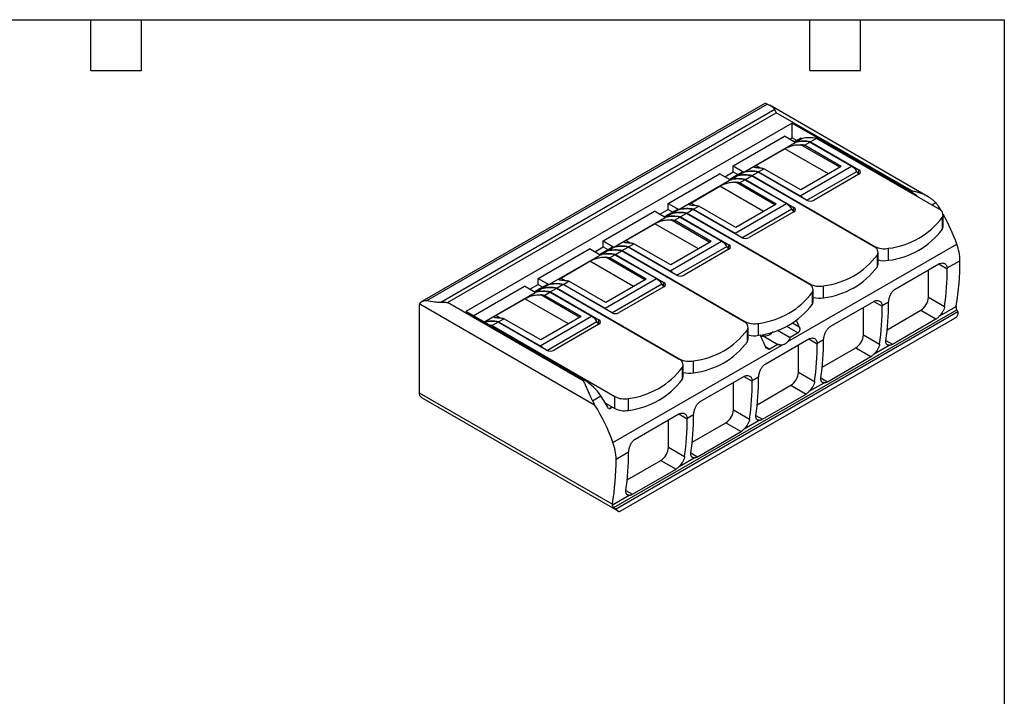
# Model space of a CAD drawing. Header units: millimetres. Extents: x 3 to 137, y 3 to 105.
# Tile 3 of 3: x 63 to 137, y 54 to 105. Entities that reach past the tile are written whole.
import ezdxf

# ---------------------------------------------------------------- set-up
doc = ezdxf.new("R2010")
doc.units = ezdxf.units.MM
doc.header["$LTSCALE"] = 0.5
doc.linetypes.add('SLD-Solid', pattern=[0])
doc.layers.add('TEXT', color=140, linetype='SLD-Solid', lineweight=25)

msp = doc.modelspace()

# ---------------------------------------------------------------- linework, layer by layer
for p, q in [((118.543, 98.476), (92.807, 83.619)), ((93.166, 83.684), (118.734, 98.444)), ((130.804, 91.483), (118.913, 98.347)), ((94.218, 83.574), (119.288, 98.046)), ((94.726, 83.547), (119.404, 97.793)), ((129.587, 91.915), (119.404, 97.793)), ((120.596, 97.003), (96.094, 82.859)), ((120.596, 97.003), (129.498, 91.864)), ((120.596, 95.901), (120.596, 97.003)), ((116.176, 93.799), (120.03, 96.024)), ((116.982, 93.333), (120.836, 95.558)), ((120.836, 95.558), (120.03, 96.024)), ((120.419, 95.799), (120.596, 95.901)), ((120.596, 95.901), (120.942, 95.701)), ((121.257, 95.883), (120.804, 95.621)), ((120.804, 95.577), (120.804, 95.621)), ((120.804, 95.621), (120.875, 95.581)), ((121.328, 95.842), (120.875, 95.581)), ((124.177, 93.691), (121.242, 95.385)), ((121.328, 95.842), (121.257, 95.883)), ((121.525, 95.344), (121.932, 95.579)), ((121.932, 95.579), (125.043, 93.783)), ((122.424, 95.862), (121.971, 95.601)), ((121.971, 95.601), (125.613, 93.499)), ((131.643, 90.54), (122.424, 95.862)), ((117.862, 93.826), (120.054, 95.091)), ((123.329, 93.201), (120.054, 95.091)), ((124.283, 93.752), (121.525, 95.344)), ((111.297, 90.982), (115.151, 93.207)), ((115.957, 92.742), (115.151, 93.207)), ((115.54, 92.982), (116.176, 93.35)), ((116.176, 93.35), (116.176, 93.799)), ((116.176, 93.799), (116.982, 93.333)), ((116.176, 93.35), (116.523, 93.15)), ((116.42, 93.091), (116.873, 93.352)), ((116.491, 93.05), (116.943, 93.311)), ((116.873, 93.352), (116.943, 93.311)), ((117.587, 93.07), (118.039, 93.332)), ((118.201, 93.63), (117.862, 93.826)), ((121.681, 91.229), (118.039, 93.332)), ((118.078, 93.354), (118.485, 93.589)), ((118.078, 93.354), (121.19, 91.558)), ((121.243, 91.997), (118.485, 93.589)), ((121.19, 91.558), (125.043, 93.783)), ((124.283, 93.752), (121.243, 91.997)), ((121.707, 91.216), (125.462, 93.383)), ((125.613, 93.172), (122.247, 91.229)), ((125.61, 93.171), (125.462, 93.383)), ((125.613, 93.172), (125.613, 93.499)), ((112.103, 90.517), (115.957, 92.742)), ((115.925, 92.805), (116.378, 93.066)), ((115.925, 92.76), (115.925, 92.805)), ((115.996, 92.764), (115.925, 92.805)), ((115.996, 92.764), (116.448, 93.025)), ((119.298, 90.874), (116.363, 92.569)), ((116.378, 93.066), (116.448, 93.025)), ((116.42, 93.042), (116.42, 93.091)), ((116.491, 93.05), (116.42, 93.091)), ((116.646, 92.527), (117.053, 92.762)), ((119.404, 90.935), (116.646, 92.527)), ((117.053, 92.762), (120.164, 90.966)), ((117.092, 92.785), (117.544, 93.046)), ((117.092, 92.785), (120.734, 90.682)), ((126.764, 87.723), (117.544, 93.046)), ((117.587, 93.07), (126.807, 87.748)), ((112.983, 91.009), (115.175, 92.275)), ((118.449, 90.384), (115.175, 92.275)), ((129.498, 91.864), (129.587, 91.915)), ((111.297, 90.533), (111.297, 90.982)), ((111.297, 90.982), (112.103, 90.517)), ((113.322, 90.813), (112.983, 91.009)), ((116.311, 88.741), (120.164, 90.966)), ((119.404, 90.935), (116.364, 89.18)), ((131.079, 90.866), (131.378, 91.038)), ((106.418, 88.166), (110.272, 90.39)), ((111.078, 89.925), (110.272, 90.39)), ((110.661, 90.166), (111.297, 90.533)), ((111.499, 90.249), (111.046, 89.988)), ((111.569, 90.209), (111.117, 89.947)), ((111.297, 90.533), (111.644, 90.333)), ((111.569, 90.209), (111.499, 90.249)), ((111.994, 90.535), (111.541, 90.274)), ((111.541, 90.225), (111.541, 90.274)), ((111.541, 90.274), (111.612, 90.233)), ((112.064, 90.494), (111.612, 90.233)), ((112.064, 90.494), (111.994, 90.535)), ((112.665, 90.229), (112.213, 89.968)), ((121.885, 84.907), (112.665, 90.229)), ((113.16, 90.515), (112.708, 90.254)), ((112.708, 90.254), (121.928, 84.931)), ((116.802, 88.413), (113.16, 90.515)), ((113.199, 90.537), (113.606, 90.772)), ((113.199, 90.537), (116.311, 88.741)), ((116.364, 89.18), (113.606, 90.772)), ((116.828, 88.399), (120.583, 90.566)), ((120.734, 90.356), (117.368, 88.413)), ((120.731, 90.354), (120.583, 90.566)), ((120.734, 90.356), (120.734, 90.682)), ((131.774, 90.447), (131.584, 90.762)), ((107.224, 87.7), (111.078, 89.925)), ((108.104, 88.192), (110.296, 89.458)), ((113.57, 87.568), (110.296, 89.458)), ((111.046, 89.943), (111.046, 89.988)), ((111.046, 89.988), (111.117, 89.947)), ((114.419, 88.058), (111.484, 89.752)), ((111.767, 89.711), (112.174, 89.945)), ((114.525, 88.119), (111.767, 89.711)), ((112.174, 89.945), (115.285, 88.149)), ((112.213, 89.968), (115.854, 87.866)), ((131.882, 89.046), (131.882, 89.945)), ((131.936, 89.233), (131.936, 90.132)), ((106.418, 87.717), (106.418, 88.166)), ((106.418, 88.166), (107.224, 87.7)), ((108.443, 87.997), (108.104, 88.192)), ((108.32, 87.721), (108.727, 87.955)), ((111.485, 86.363), (108.727, 87.955)), ((111.432, 85.925), (115.285, 88.149)), ((114.525, 88.119), (111.485, 86.363)), ((101.539, 85.349), (105.393, 87.574)), ((106.199, 87.108), (105.393, 87.574)), ((105.782, 87.349), (106.418, 87.717)), ((106.167, 87.172), (106.62, 87.433)), ((106.238, 87.131), (106.69, 87.392)), ((106.418, 87.717), (106.765, 87.517)), ((106.62, 87.433), (106.69, 87.392)), ((106.662, 87.457), (107.115, 87.719)), ((106.662, 87.408), (106.662, 87.457)), ((106.733, 87.417), (106.662, 87.457)), ((106.733, 87.417), (107.185, 87.678)), ((107.115, 87.719), (107.185, 87.678)), ((107.334, 87.151), (107.786, 87.413)), ((117.006, 82.09), (107.786, 87.413)), ((107.829, 87.437), (108.281, 87.698)), ((107.829, 87.437), (117.049, 82.114)), ((111.923, 85.596), (108.281, 87.698)), ((108.32, 87.721), (111.432, 85.925)), ((111.949, 85.582), (115.703, 87.75)), ((115.854, 87.539), (112.489, 85.596)), ((115.852, 87.538), (115.703, 87.75)), ((115.854, 87.539), (115.854, 87.866)), ((120.282, 80.612), (132.957, 87.929)), ((126.807, 87.697), (126.807, 87.748)), ((127.057, 86.417), (127.057, 87.315)), ((127.838, 86.712), (127.838, 87.61)), ((102.345, 84.884), (106.199, 87.108)), ((103.225, 85.376), (105.417, 86.641)), ((108.691, 84.751), (105.417, 86.641)), ((106.167, 87.127), (106.167, 87.172)), ((106.238, 87.131), (106.167, 87.172)), ((109.54, 85.241), (106.605, 86.935)), ((106.888, 86.894), (107.295, 87.129)), ((109.646, 85.302), (106.888, 86.894)), ((107.295, 87.129), (110.406, 85.333)), ((107.334, 87.151), (110.975, 85.049)), ((127.003, 86.23), (127.003, 87.128)), ((132.243, 86.133), (133.193, 86.681)), ((128.342, 84.551), (131.616, 86.441)), ((130.831, 83.938), (130.831, 85.988)), ((131.617, 86.44), (132.245, 86.077)), ((101.539, 84.9), (101.539, 85.349)), ((101.539, 85.349), (102.345, 84.884)), ((103.564, 85.18), (103.225, 85.376)), ((103.441, 84.904), (103.848, 85.139)), ((106.606, 83.547), (103.848, 85.139)), ((106.553, 83.108), (110.406, 85.333)), ((109.646, 85.302), (106.606, 83.547)), ((110.975, 84.723), (110.975, 85.049)), ((96.66, 82.532), (100.514, 84.757)), ((97.466, 82.067), (101.32, 84.292)), ((101.32, 84.292), (100.514, 84.757)), ((100.903, 84.533), (101.539, 84.9)), ((101.741, 84.616), (101.288, 84.355)), ((101.288, 84.31), (101.288, 84.355)), ((101.288, 84.355), (101.359, 84.314)), ((101.811, 84.575), (101.359, 84.314)), ((101.539, 84.9), (101.886, 84.7)), ((101.811, 84.575), (101.741, 84.616)), ((102.236, 84.902), (101.783, 84.641)), ((101.783, 84.592), (101.783, 84.641)), ((101.783, 84.641), (101.854, 84.6)), ((102.306, 84.861), (101.854, 84.6)), ((102.009, 84.078), (102.416, 84.312)), ((102.306, 84.861), (102.236, 84.902)), ((102.416, 84.312), (105.527, 82.516)), ((102.907, 84.596), (102.455, 84.335)), ((102.455, 84.335), (106.096, 82.232)), ((112.127, 79.273), (102.907, 84.596)), ((103.402, 84.882), (102.95, 84.62)), ((102.95, 84.62), (112.17, 79.298)), ((107.044, 82.779), (103.402, 84.882)), ((103.441, 84.904), (106.553, 83.108)), ((107.07, 82.766), (110.824, 84.933)), ((110.975, 84.723), (107.61, 82.779)), ((110.973, 84.721), (110.824, 84.933)), ((121.928, 84.881), (121.928, 84.931)), ((122.124, 83.413), (122.124, 84.311)), ((122.178, 83.6), (122.178, 84.498)), ((122.959, 83.895), (122.959, 84.793)), ((104.908, 77.669), (94.726, 83.547)), ((98.346, 82.559), (100.538, 83.825)), ((103.812, 81.934), (100.538, 83.825)), ((104.661, 82.424), (101.726, 84.119)), ((104.767, 82.486), (102.009, 84.078)), ((123.463, 81.734), (126.737, 83.624)), ((126.738, 83.623), (127.366, 83.261)), ((127.364, 83.316), (127.842, 83.592)), ((130.831, 83.938), (132.046, 83.236)), ((92.605, 83.231), (92.605, 76.769)), ((92.642, 83.443), (105.775, 75.862)), ((104.997, 77.72), (96.094, 82.859)), ((107.218, 68.142), (132.951, 82.997)), ((107.351, 68.032), (133.038, 82.861)), ((125.952, 81.121), (125.952, 83.171)), ((127.736, 81.498), (130.265, 82.958)), ((130.265, 82.958), (131.397, 82.304)), ((131.639, 82.508), (132.907, 83.24)), ((98.523, 82.065), (98.071, 81.804)), ((98.685, 82.364), (98.346, 82.559)), ((102.165, 79.963), (98.523, 82.065)), ((98.562, 82.088), (98.969, 82.322)), ((98.562, 82.088), (101.673, 80.291)), ((101.727, 80.73), (98.969, 82.322)), ((101.673, 80.291), (105.527, 82.516)), ((104.767, 82.486), (101.727, 80.73)), ((102.191, 79.949), (105.945, 82.117)), ((106.094, 81.905), (105.945, 82.117)), ((106.096, 81.906), (106.096, 82.232)), ((107.679, 67.866), (132.801, 82.368)), ((117.049, 82.064), (117.049, 82.114)), ((128.124, 80.414), (131.397, 82.304)), ((98.071, 81.804), (107.291, 76.481)), ((106.096, 81.906), (102.731, 79.963)), ((117.245, 80.597), (117.245, 81.495)), ((117.299, 80.784), (117.299, 81.682)), ((118.08, 81.078), (118.08, 81.977)), ((119.494, 81.474), (120.446, 80.924)), ((120.184, 81.769), (121.047, 81.271)), ((120.623, 82.006), (121.136, 81.71)), ((118.28, 80.958), (118.415, 81.036)), ((118.415, 81.036), (119.527, 80.394)), ((118.584, 78.917), (121.858, 80.807)), ((121.047, 81.271), (120.446, 80.924)), ((121.859, 80.807), (122.487, 80.444)), ((122.485, 80.5), (122.963, 80.776)), ((125.952, 81.121), (127.167, 80.42)), ((127.641, 80.693), (128.124, 80.414)), ((107.148, 73.029), (119.823, 80.347)), ((118.591, 80.24), (118.926, 80.047)), ((119.527, 80.394), (118.926, 80.047)), ((121.073, 78.304), (121.073, 80.355)), ((122.857, 78.681), (125.386, 80.141)), ((125.386, 80.141), (126.518, 79.488)), ((126.76, 79.691), (127.88, 80.338)), ((112.17, 79.247), (112.17, 79.298)), ((113.201, 78.262), (113.201, 79.16)), ((123.245, 77.598), (126.518, 79.488)), ((112.366, 77.78), (112.366, 78.678)), ((112.42, 77.967), (112.42, 78.865)), ((104.908, 77.669), (104.997, 77.72)), ((113.705, 76.101), (116.979, 77.991)), ((116.98, 77.99), (117.608, 77.628)), ((117.606, 77.683), (118.084, 77.959)), ((121.073, 78.304), (122.288, 77.603)), ((122.762, 77.877), (123.245, 77.598)), ((116.194, 75.488), (116.194, 77.538)), ((117.978, 75.864), (120.507, 77.325)), ((120.507, 77.325), (121.639, 76.671)), ((121.881, 76.875), (123.001, 77.521)), ((92.605, 76.769), (107.109, 68.396)), ((92.771, 76.403), (107.553, 67.87)), ((105.614, 76.165), (106.245, 76.53)), ((107.291, 75.583), (107.291, 76.481)), ((108.322, 75.445), (108.322, 76.343)), ((118.365, 74.781), (121.639, 76.671)), ((106.577, 75.995), (107.291, 75.583)), ((106.878, 75.593), (106.825, 75.562)), ((106.877, 75.593), (107.075, 75.707)), ((106.878, 75.593), (106.877, 75.593)), ((106.895, 75.561), (107.112, 75.686)), ((116.194, 75.488), (117.409, 74.786)), ((108.826, 73.284), (112.099, 75.174)), ((111.315, 72.671), (111.315, 74.721)), ((112.101, 75.173), (112.729, 74.811)), ((112.727, 74.867), (113.205, 75.143)), ((117.002, 74.058), (118.122, 74.705)), ((117.883, 75.06), (118.365, 74.781)), ((113.099, 73.048), (115.628, 74.508)), ((115.628, 74.508), (116.76, 73.854)), ((113.486, 71.964), (116.76, 73.854)), ((111.315, 72.671), (112.53, 71.97)), ((107.383, 71.782), (108.326, 72.326)), ((112.123, 71.241), (113.243, 71.888)), ((113.003, 72.243), (113.486, 71.964)), ((108.22, 70.231), (110.749, 71.691)), ((108.607, 69.148), (111.881, 71.038)), ((110.749, 71.691), (111.881, 71.038)), ((107.103, 68.343), (108.364, 69.072)), ((108.124, 69.427), (108.607, 69.148))]:
    msp.add_line(p, q)
at = {"flags": 128}
msp.add_lwpolyline([(98.071, 81.804), (97.925, 81.829), (97.866, 81.837)], dxfattribs=at)
for centre, radius, start, end in [((121.428, 93.216), 2.415, 77.95702, 104.18778), ((121.467, 93.239), 2.415, 77.95702, 104.18778), ((120.967, 92.501), 2.898, 78.89322, 84.562), ((121.92, 93.5), 2.415, 77.95702, 104.18778), ((117.535, 90.969), 2.415, 77.95702, 104.18778), ((117.574, 90.992), 2.415, 77.95702, 104.18778), ((117.927, 90.745), 2.898, 78.89322, 84.562), ((124.331, 92.618), 1.365, 34.08066, 58.53482), ((125.551, 93.336), 0.175, 290.78342, 69.21658), ((116.549, 90.4), 2.415, 77.95702, 104.18778), ((116.588, 90.422), 2.415, 77.95702, 104.18778), ((116.088, 89.684), 2.898, 78.89322, 84.562), ((117.041, 90.683), 2.415, 77.95702, 104.18778), ((117.083, 90.708), 2.415, 77.95702, 104.18778), ((127.763, 88.908), 3.428, 48.04907, 59.58818), ((119.452, 89.801), 1.365, 34.08066, 58.53482), ((120.586, 90.537), 1.186, 45.27723, 59.42556), ((121.964, 91.775), 0.615, 242.60967, 297.39033), ((112.161, 87.867), 2.415, 77.95702, 104.18778), ((112.204, 87.891), 2.415, 77.95702, 104.18778), ((112.656, 88.153), 2.415, 77.95702, 104.18778), ((112.695, 88.175), 2.415, 77.95702, 104.18778), ((113.048, 87.929), 2.898, 78.89322, 84.562), ((120.672, 90.519), 0.175, 290.78342, 69.21658), ((131.496, 90.135), 0.431, 333.7699, 69.98824), ((111.67, 87.583), 2.415, 77.95702, 104.18778), ((111.709, 87.606), 2.415, 77.95702, 104.18778), ((111.209, 86.867), 2.898, 78.89322, 84.562), ((127.127, 93.512), 5.945, 276.87051, 323.12411), ((118.689, 82.758), 15.177, 19.91949, 29.2153), ((115.707, 87.72), 1.186, 45.27723, 59.42556), ((127.127, 92.614), 5.945, 276.87051, 323.12411), ((131.576, 89.236), 0.361, 328.27991, 359.55943), ((108.169, 85.112), 2.898, 78.89322, 84.562), ((114.573, 86.985), 1.365, 34.08066, 58.53482), ((117.085, 88.959), 0.615, 242.60967, 297.39033), ((107.282, 85.05), 2.415, 77.95702, 104.18778), ((107.325, 85.075), 2.415, 77.95702, 104.18778), ((107.777, 85.336), 2.415, 77.95702, 104.18778), ((107.816, 85.358), 2.415, 77.95702, 104.18778), ((115.793, 87.702), 0.175, 290.78342, 69.21658), ((126.617, 87.318), 0.431, 333.7699, 69.98824), ((127.516, 89.125), 1.549, 242.76583, 281.98912), ((129.498, 86.63), 3.695, 0.7912, 20.57699), ((106.791, 84.767), 2.415, 77.95702, 104.18778), ((106.83, 84.789), 2.415, 77.95702, 104.18778), ((106.33, 84.051), 2.898, 78.89322, 84.562), ((122.248, 90.696), 5.945, 276.87051, 323.12411), ((127.515, 88.342), 1.662, 254.01512, 281.20264), ((112.077, 86.685), 21.116, 350.76342, 359.9902), ((110.828, 84.904), 1.186, 45.27723, 59.42556), ((122.248, 89.798), 5.945, 276.87051, 323.12411), ((126.696, 86.42), 0.361, 328.27991, 359.55943), ((110.733, 86.156), 21.512, 352.19959, 359.79055), ((103.29, 82.296), 2.898, 78.89322, 84.562), ((109.694, 84.168), 1.365, 34.08066, 58.53482), ((110.913, 84.886), 0.175, 290.78342, 69.21658), ((112.206, 86.142), 0.615, 242.60967, 297.39033), ((101.912, 81.95), 2.415, 77.95702, 104.18778), ((101.951, 81.972), 2.415, 77.95702, 104.18778), ((102.403, 82.234), 2.415, 77.95702, 104.18778), ((102.446, 82.258), 2.415, 77.95702, 104.18778), ((102.898, 82.519), 2.415, 77.95702, 104.18778), ((102.937, 82.542), 2.415, 77.95702, 104.18778), ((117.369, 87.879), 5.945, 276.87051, 323.12411), ((121.738, 84.502), 0.431, 333.7699, 69.98824), ((122.637, 86.309), 1.549, 242.76583, 281.98912), ((101.451, 81.234), 2.898, 78.89322, 84.562), ((121.817, 83.603), 0.361, 328.27991, 359.55943), ((122.636, 85.525), 1.662, 254.01512, 281.20264), ((106.327, 83.613), 21.512, 352.19959, 359.79055), ((129.603, 83.994), 1.229, 302.60548, 357.39452), ((93.165, 83.242), 0.561, 158.89359, 181.06368), ((105.949, 82.087), 1.186, 45.27723, 59.42556), ((117.369, 86.981), 5.945, 276.87051, 323.12411), ((105.854, 83.339), 21.512, 352.19959, 359.79055), ((98.058, 79.725), 2.415, 77.95702, 104.18778), ((98.018, 79.684), 2.434, 78.00769, 102.72875), ((98.411, 79.479), 2.898, 78.89322, 84.562), ((104.814, 81.352), 1.365, 34.08066, 58.53482), ((106.034, 82.069), 0.175, 290.78342, 69.21658), ((107.327, 83.325), 0.615, 242.60967, 297.39033), ((116.859, 81.685), 0.431, 333.7699, 69.98824), ((117.758, 83.492), 1.549, 242.76583, 281.98912), ((107.297, 76.14), 14.918, 21.92483, 23.96679), ((112.49, 85.063), 5.945, 276.87051, 323.12411), ((118.502, 81.876), 0.845, 264.05601, 322.42939), ((112.49, 84.164), 5.945, 276.87051, 323.12411), ((116.938, 80.786), 0.361, 328.27991, 359.55943), ((117.757, 82.708), 1.662, 254.01512, 281.20264), ((104.64, 74.623), 15.039, 21.93231, 25.53197), ((101.448, 80.796), 21.512, 352.19959, 359.79055), ((124.724, 81.177), 1.229, 302.60548, 357.39452), ((101.07, 79.271), 1.186, 45.27723, 59.42556), ((102.448, 80.509), 0.615, 242.60967, 297.39033), ((100.975, 80.523), 21.512, 352.19959, 359.79055), ((111.98, 78.869), 0.431, 333.7699, 69.98824), ((112.879, 80.676), 1.549, 242.76583, 281.98912), ((107.61, 82.246), 5.945, 276.87051, 323.12411), ((102.862, 74.23), 4.09, 34.20481, 58.5465), ((107.61, 81.348), 5.945, 276.87051, 323.12411), ((112.059, 77.97), 0.361, 328.27991, 359.55943), ((112.878, 79.892), 1.662, 254.01512, 281.20264), ((96.096, 77.706), 21.512, 352.19959, 359.79055), ((96.569, 77.98), 21.512, 352.19959, 359.79055), ((119.845, 78.36), 1.229, 302.60548, 357.39452), ((92.985, 76.721), 0.384, 172.74417, 235.94365), ((93.19, 68.057), 15.564, 28.83008, 32.98193), ((108, 77.859), 1.549, 242.76583, 281.98912), ((92.807, 67.829), 15.254, 19.93343, 31.77772), ((93.241, 68.087), 15.566, 28.69876, 28.83133), ((108, 76.961), 1.549, 242.76583, 281.98912), ((114.966, 75.544), 1.229, 302.60548, 357.39452), ((91.217, 74.89), 21.512, 352.19959, 359.79055), ((91.69, 75.163), 21.512, 352.19959, 359.79055), ((103.689, 71.731), 3.695, 0.7912, 20.57699), ((110.087, 72.727), 1.229, 302.60548, 357.39452), ((86.267, 71.786), 21.116, 350.76342, 359.9902), ((86.811, 72.346), 21.512, 352.19959, 359.79055)]:
    msp.add_arc(centre, radius, start, end)
for points, knots in [([(118.734, 98.444), (118.699, 98.459), (118.631, 98.489), (118.577, 98.497), (118.552, 98.477), (118.546, 98.472)], [0, 0, 0, 0, 0.4421345, 0.8656069, 1, 1, 1, 1]), ([(119.288, 98.046), (119.248, 98.114), (119.178, 98.172), (118.992, 98.306), (118.867, 98.376), (118.734, 98.444)], [0, 0, 0, 0, 0.417925, 0.417925, 1, 1, 1, 1]), ([(119.404, 97.793), (119.395, 97.817), (119.375, 97.866), (119.346, 97.931), (119.317, 97.992), (119.298, 98.028), (119.288, 98.046)], [0, 0, 0, 0, 0.24996, 0.499986, 0.750016, 1, 1, 1, 1]), ([(120.054, 95.091), (120.067, 95.099), (120.093, 95.113), (120.137, 95.136), (120.182, 95.159), (120.235, 95.184), (120.356, 95.237), (120.565, 95.314), (120.804, 95.371), (121.036, 95.397), (121.17, 95.389), (121.242, 95.385)], [0, 0, 0, 0, 0.035623, 0.070656, 0.105579, 0.14071, 0.188126, 0.369417, 0.595603, 0.782792, 1, 1, 1, 1]), ([(118.201, 93.63), (118.164, 93.633), (118.09, 93.64), (117.99, 93.648), (117.902, 93.656), (117.826, 93.666), (117.767, 93.678), (117.728, 93.698), (117.726, 93.731), (117.785, 93.778), (117.838, 93.812), (117.854, 93.821), (117.862, 93.826)], [0, 0, 0, 0, 0.115736, 0.231411, 0.344474, 0.448877, 0.57155, 0.67679, 0.824917, 0.954333, 0.97706, 1, 1, 1, 1]), ([(115.175, 92.275), (115.188, 92.282), (115.214, 92.297), (115.258, 92.319), (115.303, 92.342), (115.356, 92.367), (115.477, 92.421), (115.686, 92.498), (115.925, 92.554), (116.157, 92.581), (116.291, 92.573), (116.363, 92.569)], [0, 0, 0, 0, 0.0356232, 0.0706556, 0.1055787, 0.14071, 0.188126, 0.3694171, 0.5956026, 0.7827925, 1, 1, 1, 1]), ([(131.378, 91.038), (131.347, 91.071), (131.285, 91.134), (131.187, 91.22), (131.087, 91.299), (130.987, 91.37), (130.887, 91.434), (130.727, 91.529), (130.5, 91.643), (130.201, 91.759), (129.895, 91.852), (129.689, 91.894), (129.587, 91.915)], [0, 0, 0, 0, 0.065702, 0.129799, 0.191611, 0.251405, 0.30969, 0.366945, 0.52525, 0.683487, 0.841759, 1, 1, 1, 1]), ([(113.322, 90.813), (113.285, 90.817), (113.211, 90.823), (113.111, 90.832), (113.023, 90.84), (112.947, 90.849), (112.888, 90.861), (112.849, 90.882), (112.847, 90.914), (112.906, 90.962), (112.959, 90.995), (112.975, 91.004), (112.983, 91.009)], [0, 0, 0, 0, 0.115736, 0.231411, 0.344474, 0.448877, 0.57155, 0.67679, 0.824917, 0.954333, 0.97706, 1, 1, 1, 1]), ([(131.584, 90.762), (131.564, 90.794), (131.522, 90.859), (131.453, 90.951), (131.403, 91.009), (131.378, 91.038)], [0, 0, 0, 0, 0.333165, 0.666844, 1, 1, 1, 1]), ([(110.296, 89.458), (110.309, 89.465), (110.335, 89.48), (110.379, 89.503), (110.424, 89.525), (110.477, 89.55), (110.598, 89.604), (110.807, 89.681), (111.046, 89.738), (111.278, 89.764), (111.412, 89.756), (111.484, 89.752)], [0, 0, 0, 0, 0.0356232, 0.0706556, 0.1055787, 0.14071, 0.188126, 0.3694171, 0.5956026, 0.7827925, 1, 1, 1, 1]), ([(108.443, 87.997), (108.406, 88), (108.332, 88.007), (108.232, 88.015), (108.144, 88.023), (108.068, 88.033), (108.009, 88.044), (107.97, 88.065), (107.968, 88.098), (108.027, 88.145), (108.08, 88.179), (108.096, 88.188), (108.104, 88.192)], [0, 0, 0, 0, 0.115736, 0.231411, 0.344474, 0.448877, 0.57155, 0.67679, 0.824917, 0.954333, 0.97706, 1, 1, 1, 1]), ([(105.417, 86.641), (105.43, 86.649), (105.456, 86.663), (105.5, 86.686), (105.545, 86.709), (105.598, 86.734), (105.719, 86.787), (105.928, 86.864), (106.167, 86.921), (106.399, 86.947), (106.533, 86.94), (106.605, 86.935)], [0, 0, 0, 0, 0.035623, 0.070656, 0.105579, 0.14071, 0.188126, 0.369417, 0.595603, 0.782792, 1, 1, 1, 1]), ([(131.616, 86.441), (131.628, 86.448), (131.657, 86.463), (131.734, 86.496), (131.847, 86.519), (131.941, 86.505), (132.022, 86.477), (132.091, 86.44), (132.169, 86.36), (132.224, 86.257), (132.237, 86.175), (132.243, 86.133)], [0, 0, 0, 0, 0.044291, 0.102089, 0.269206, 0.432055, 0.445586, 0.585906, 0.724093, 0.861639, 1, 1, 1, 1]), ([(132.243, 86.133), (132.244, 86.118), (132.245, 86.099), (132.245, 86.08), (132.245, 86.077)], [0, 0, 0, 0, 0.847187, 1, 1, 1, 1]), ([(103.564, 85.18), (103.527, 85.183), (103.453, 85.19), (103.353, 85.199), (103.265, 85.207), (103.189, 85.216), (103.13, 85.228), (103.091, 85.248), (103.089, 85.281), (103.148, 85.328), (103.201, 85.362), (103.217, 85.371), (103.225, 85.376)], [0, 0, 0, 0, 0.115736, 0.231411, 0.344474, 0.448877, 0.57155, 0.67679, 0.824917, 0.954333, 0.97706, 1, 1, 1, 1]), ([(127.842, 83.592), (127.844, 83.617), (127.849, 83.667), (127.862, 83.746), (127.879, 83.826), (127.901, 83.908), (127.928, 83.99), (127.96, 84.071), (127.996, 84.151), (128.037, 84.228), (128.083, 84.303), (128.136, 84.373), (128.195, 84.439), (128.251, 84.488), (128.3, 84.526), (128.328, 84.542), (128.342, 84.551)], [0, 0, 0, 0, 0.072952, 0.145477, 0.217805, 0.290139, 0.362667, 0.435581, 0.509116, 0.583547, 0.659266, 0.736881, 0.817217, 0.90129, 0.950645, 1, 1, 1, 1]), ([(92.642, 83.443), (92.65, 83.459), (92.664, 83.49), (92.696, 83.531), (92.734, 83.568), (92.777, 83.601), (92.824, 83.629), (92.875, 83.652), (92.929, 83.671), (92.985, 83.684), (93.044, 83.691), (93.105, 83.692), (93.146, 83.686), (93.166, 83.684)], [0, 0, 0, 0, 0.096034, 0.18862, 0.278865, 0.367681, 0.455804, 0.543831, 0.632267, 0.72158, 0.812253, 0.904838, 1, 1, 1, 1]), ([(93.166, 83.684), (93.38, 83.645), (93.578, 83.616), (93.904, 83.582), (94.055, 83.57), (94.218, 83.574)], [0, 0, 0, 0, 0.546955, 0.546955, 1, 1, 1, 1]), ([(94.218, 83.574), (94.26, 83.574), (94.344, 83.576), (94.471, 83.571), (94.598, 83.562), (94.684, 83.552), (94.726, 83.547)], [0, 0, 0, 0, 0.249984, 0.500014, 0.75004, 1, 1, 1, 1]), ([(100.538, 83.825), (100.551, 83.832), (100.577, 83.847), (100.621, 83.87), (100.666, 83.892), (100.719, 83.917), (100.84, 83.971), (101.049, 84.048), (101.288, 84.104), (101.52, 84.131), (101.654, 84.123), (101.726, 84.119)], [0, 0, 0, 0, 0.035623, 0.070656, 0.105579, 0.14071, 0.188126, 0.369417, 0.595603, 0.782792, 1, 1, 1, 1]), ([(126.737, 83.624), (126.749, 83.631), (126.778, 83.647), (126.855, 83.679), (126.968, 83.702), (127.062, 83.688), (127.143, 83.661), (127.212, 83.624), (127.29, 83.543), (127.345, 83.441), (127.358, 83.358), (127.364, 83.316)], [0, 0, 0, 0, 0.044291, 0.102089, 0.269207, 0.432057, 0.445588, 0.585898, 0.724093, 0.861649, 1, 1, 1, 1]), ([(127.364, 83.316), (127.365, 83.301), (127.366, 83.283), (127.366, 83.264), (127.366, 83.261)], [0, 0, 0, 0, 0.846961, 1, 1, 1, 1]), ([(132.046, 83.236), (132.044, 83.225), (132.041, 83.201), (132.023, 83.117), (131.984, 83.006), (131.92, 82.878), (131.851, 82.763), (131.76, 82.635), (131.679, 82.55), (131.639, 82.508)], [0, 0, 0, 0, 0.047594, 0.105452, 0.355833, 0.487334, 0.606274, 0.806912, 1, 1, 1, 1]), ([(132.796, 82.377), (132.847, 82.405), (132.934, 82.452), (133.02, 82.559), (133.067, 82.661), (133.075, 82.751), (133.06, 82.818), (133.045, 82.847), (133.038, 82.861)], [0, 0, 0, 0, 0.283921, 0.481176, 0.660857, 0.830128, 0.914357, 1, 1, 1, 1]), ([(132.907, 83.24), (132.905, 83.228), (132.901, 83.205), (132.9, 83.164), (132.904, 83.121), (132.914, 83.078), (132.928, 83.035), (132.943, 83.01), (132.951, 82.997)], [0, 0, 0, 0, 0.163887, 0.326638, 0.489953, 0.655291, 0.824121, 1, 1, 1, 1]), ([(132.907, 83.24), (132.911, 83.256), (132.915, 83.275), (132.918, 83.293), (132.919, 83.296)], [0, 0, 0, 0, 0.847185, 1, 1, 1, 1]), ([(98.685, 82.363), (98.648, 82.367), (98.574, 82.374), (98.474, 82.382), (98.386, 82.39), (98.31, 82.399), (98.251, 82.411), (98.212, 82.432), (98.21, 82.464), (98.269, 82.512), (98.322, 82.545), (98.338, 82.555), (98.346, 82.559)], [0, 0, 0, 0, 0.1157362, 0.2314112, 0.3444743, 0.4488773, 0.5715499, 0.6767898, 0.8249172, 0.9543334, 0.9770602, 1, 1, 1, 1]), ([(131.397, 82.304), (131.416, 82.316), (131.458, 82.342), (131.519, 82.392), (131.58, 82.449), (131.62, 82.489), (131.639, 82.508)], [0, 0, 0, 0, 0.230998, 0.499024, 0.767463, 1, 1, 1, 1]), ([(121.136, 81.71), (121.143, 81.691), (121.157, 81.654), (121.168, 81.596), (121.172, 81.541), (121.17, 81.489), (121.162, 81.443), (121.149, 81.399), (121.131, 81.359), (121.107, 81.323), (121.08, 81.293), (121.058, 81.279), (121.047, 81.271)], [0, 0, 0, 0, 0.121084, 0.234761, 0.345217, 0.446327, 0.539808, 0.629684, 0.722612, 0.814816, 0.906963, 1, 1, 1, 1]), ([(122.963, 80.776), (122.965, 80.8), (122.97, 80.848), (122.982, 80.925), (122.998, 81.003), (123.02, 81.083), (123.045, 81.164), (123.076, 81.244), (123.112, 81.324), (123.153, 81.401), (123.198, 81.476), (123.249, 81.546), (123.309, 81.615), (123.374, 81.674), (123.428, 81.713), (123.456, 81.73), (123.463, 81.734)], [0, 0, 0, 0, 0.070655, 0.141192, 0.2118, 0.282674, 0.354034, 0.426134, 0.499271, 0.573792, 0.64977, 0.725896, 0.802233, 0.900161, 0.974797, 1, 1, 1, 1]), ([(120.282, 80.612), (120.266, 80.593), (120.235, 80.555), (120.183, 80.506), (120.138, 80.469), (120.1, 80.444), (120.076, 80.429), (120.032, 80.404), (119.956, 80.371), (119.877, 80.352), (119.828, 80.347), (119.823, 80.347)], [0, 0, 0, 0, 0.126295, 0.251655, 0.376386, 0.438619, 0.500801, 0.531885, 0.71839, 0.968474, 1, 1, 1, 1]), ([(120.446, 80.924), (120.435, 80.895), (120.415, 80.838), (120.377, 80.757), (120.333, 80.68), (120.299, 80.635), (120.282, 80.612)], [0, 0, 0, 0, 0.25034, 0.499972, 0.749574, 1, 1, 1, 1]), ([(121.858, 80.807), (121.87, 80.814), (121.899, 80.83), (121.976, 80.863), (122.089, 80.885), (122.183, 80.871), (122.264, 80.844), (122.333, 80.807), (122.411, 80.727), (122.466, 80.624), (122.479, 80.541), (122.485, 80.5)], [0, 0, 0, 0, 0.044291, 0.102089, 0.269206, 0.432055, 0.445586, 0.585906, 0.724093, 0.861639, 1, 1, 1, 1]), ([(122.96, 80.718), (122.961, 80.727), (122.961, 80.746), (122.962, 80.766), (122.963, 80.776)], [0, 0, 0, 0, 0.501404, 1, 1, 1, 1]), ([(127.88, 80.338), (127.864, 80.337), (127.831, 80.336), (127.787, 80.344), (127.747, 80.36), (127.712, 80.383), (127.682, 80.416), (127.654, 80.468), (127.634, 80.543), (127.633, 80.617), (127.638, 80.67), (127.639, 80.685), (127.641, 80.693)], [0, 0, 0, 0, 0.095774, 0.190908, 0.286544, 0.383684, 0.485249, 0.596225, 0.758084, 0.935628, 0.961488, 1, 1, 1, 1]), ([(118.926, 80.047), (118.914, 80.041), (118.89, 80.029), (118.827, 80.018), (118.724, 80.046), (118.644, 80.133), (118.604, 80.209), (118.595, 80.23), (118.591, 80.24)], [0, 0, 0, 0, 0.098301, 0.196754, 0.472981, 0.861226, 0.930413, 1, 1, 1, 1]), ([(119.823, 80.347), (119.798, 80.345), (119.748, 80.343), (119.674, 80.351), (119.6, 80.367), (119.551, 80.385), (119.527, 80.394)], [0, 0, 0, 0, 0.250426, 0.500028, 0.74966, 1, 1, 1, 1]), ([(122.485, 80.5), (122.486, 80.484), (122.487, 80.466), (122.487, 80.447), (122.487, 80.444)], [0, 0, 0, 0, 0.846961, 1, 1, 1, 1]), ([(127.167, 80.42), (127.165, 80.409), (127.161, 80.385), (127.143, 80.301), (127.105, 80.19), (127.041, 80.061), (126.972, 79.946), (126.881, 79.819), (126.8, 79.733), (126.76, 79.691)], [0, 0, 0, 0, 0.047621, 0.105512, 0.355835, 0.487337, 0.606276, 0.806911, 1, 1, 1, 1]), ([(127.88, 80.338), (127.893, 80.339), (127.921, 80.342), (127.97, 80.352), (128.023, 80.368), (128.075, 80.388), (128.108, 80.406), (128.124, 80.414)], [0, 0, 0, 0, 0.17943, 0.38907, 0.60908, 0.819418, 1, 1, 1, 1]), ([(126.518, 79.488), (126.537, 79.5), (126.579, 79.525), (126.64, 79.575), (126.701, 79.632), (126.741, 79.672), (126.76, 79.691)], [0, 0, 0, 0, 0.230998, 0.499024, 0.767463, 1, 1, 1, 1]), ([(118.084, 77.959), (118.086, 77.983), (118.091, 78.032), (118.103, 78.108), (118.119, 78.187), (118.141, 78.266), (118.166, 78.347), (118.197, 78.427), (118.233, 78.507), (118.273, 78.585), (118.319, 78.66), (118.37, 78.729), (118.43, 78.799), (118.495, 78.858), (118.549, 78.897), (118.577, 78.913), (118.584, 78.917)], [0, 0, 0, 0, 0.070655, 0.141192, 0.2118, 0.282674, 0.354034, 0.426134, 0.499271, 0.573792, 0.64977, 0.725896, 0.802233, 0.900161, 0.974797, 1, 1, 1, 1]), ([(104.908, 77.669), (104.929, 77.631), (104.969, 77.556), (105.03, 77.434), (105.092, 77.304), (105.155, 77.166), (105.22, 77.022), (105.287, 76.87), (105.357, 76.711), (105.433, 76.542), (105.503, 76.392), (105.564, 76.266), (105.597, 76.199), (105.614, 76.165)], [0, 0, 0, 0, 0.097548, 0.195127, 0.292707, 0.390272, 0.48783, 0.585419, 0.683317, 0.783421, 0.887748, 0.942926, 1, 1, 1, 1]), ([(116.979, 77.991), (116.991, 77.998), (117.02, 78.014), (117.097, 78.046), (117.21, 78.069), (117.304, 78.055), (117.385, 78.027), (117.454, 77.991), (117.532, 77.91), (117.587, 77.807), (117.6, 77.725), (117.606, 77.683)], [0, 0, 0, 0, 0.044291, 0.102089, 0.269206, 0.432055, 0.445586, 0.585906, 0.724093, 0.861639, 1, 1, 1, 1]), ([(117.606, 77.683), (117.607, 77.668), (117.608, 77.649), (117.608, 77.63), (117.608, 77.628)], [0, 0, 0, 0, 0.846961, 1, 1, 1, 1]), ([(118.081, 77.901), (118.082, 77.911), (118.082, 77.93), (118.083, 77.949), (118.084, 77.959)], [0, 0, 0, 0, 0.501404, 1, 1, 1, 1]), ([(123.001, 77.521), (122.984, 77.521), (122.951, 77.519), (122.907, 77.528), (122.866, 77.543), (122.831, 77.568), (122.803, 77.601), (122.78, 77.641), (122.76, 77.702), (122.754, 77.767), (122.756, 77.829), (122.759, 77.857), (122.761, 77.874), (122.762, 77.877)], [0, 0, 0, 0, 0.096493, 0.192963, 0.290018, 0.388858, 0.491915, 0.586954, 0.690987, 0.875258, 0.925302, 0.986308, 1, 1, 1, 1]), ([(121.639, 76.671), (121.658, 76.683), (121.7, 76.709), (121.761, 76.759), (121.822, 76.815), (121.862, 76.856), (121.881, 76.875)], [0, 0, 0, 0, 0.230998, 0.499024, 0.767463, 1, 1, 1, 1]), ([(122.288, 77.603), (122.286, 77.592), (122.282, 77.568), (122.264, 77.484), (122.226, 77.373), (122.162, 77.245), (122.093, 77.13), (122.002, 77.002), (121.921, 76.917), (121.881, 76.875)], [0, 0, 0, 0, 0.047621, 0.105512, 0.355835, 0.487337, 0.606276, 0.806911, 1, 1, 1, 1]), ([(123.001, 77.521), (123.014, 77.523), (123.042, 77.525), (123.091, 77.535), (123.145, 77.551), (123.197, 77.572), (123.23, 77.59), (123.245, 77.598)], [0, 0, 0, 0, 0.175544, 0.387271, 0.611301, 0.823578, 1, 1, 1, 1]), ([(105.614, 76.165), (105.638, 76.114), (105.687, 76.011), (105.746, 75.912), (105.775, 75.862)], [0, 0, 0, 0, 0.5, 1, 1, 1, 1]), ([(113.205, 75.143), (113.207, 75.168), (113.212, 75.217), (113.225, 75.296), (113.242, 75.377), (113.264, 75.458), (113.291, 75.54), (113.323, 75.621), (113.359, 75.701), (113.4, 75.779), (113.446, 75.853), (113.499, 75.924), (113.558, 75.989), (113.614, 76.039), (113.663, 76.076), (113.691, 76.093), (113.705, 76.101)], [0, 0, 0, 0, 0.072952, 0.145477, 0.217805, 0.290139, 0.362667, 0.435581, 0.509116, 0.583547, 0.659266, 0.736881, 0.817217, 0.90129, 0.950645, 1, 1, 1, 1]), ([(112.099, 75.174), (112.112, 75.181), (112.141, 75.197), (112.218, 75.23), (112.331, 75.252), (112.425, 75.238), (112.506, 75.211), (112.575, 75.174), (112.653, 75.093), (112.708, 74.991), (112.721, 74.908), (112.727, 74.867)], [0, 0, 0, 0, 0.044291, 0.102089, 0.269206, 0.432055, 0.445586, 0.585906, 0.724093, 0.861639, 1, 1, 1, 1]), ([(112.727, 74.867), (112.728, 74.851), (112.729, 74.833), (112.729, 74.814), (112.729, 74.811)], [0, 0, 0, 0, 0.846961, 1, 1, 1, 1]), ([(113.202, 75.084), (113.203, 75.094), (113.203, 75.113), (113.204, 75.133), (113.205, 75.143)], [0, 0, 0, 0, 0.501404, 1, 1, 1, 1]), ([(117.409, 74.786), (117.407, 74.776), (117.403, 74.752), (117.385, 74.668), (117.347, 74.556), (117.283, 74.428), (117.214, 74.313), (117.123, 74.185), (117.042, 74.1), (117.002, 74.058)], [0, 0, 0, 0, 0.047621, 0.105512, 0.355835, 0.487337, 0.606276, 0.806911, 1, 1, 1, 1]), ([(118.122, 74.705), (118.105, 74.704), (118.072, 74.703), (118.028, 74.711), (117.987, 74.727), (117.952, 74.751), (117.924, 74.784), (117.901, 74.825), (117.881, 74.886), (117.875, 74.95), (117.877, 75.013), (117.88, 75.04), (117.882, 75.057), (117.883, 75.06)], [0, 0, 0, 0, 0.096493, 0.192963, 0.290018, 0.388858, 0.491915, 0.586954, 0.690987, 0.875258, 0.925302, 0.986308, 1, 1, 1, 1]), ([(118.122, 74.705), (118.135, 74.706), (118.163, 74.709), (118.212, 74.718), (118.265, 74.734), (118.317, 74.755), (118.35, 74.773), (118.365, 74.781)], [0, 0, 0, 0, 0.179431, 0.389072, 0.609081, 0.819418, 1, 1, 1, 1]), ([(116.76, 73.854), (116.779, 73.866), (116.821, 73.892), (116.882, 73.942), (116.943, 73.999), (116.983, 74.039), (117.002, 74.058)], [0, 0, 0, 0, 0.230998, 0.499024, 0.767463, 1, 1, 1, 1]), ([(108.326, 72.326), (108.328, 72.351), (108.333, 72.401), (108.346, 72.48), (108.363, 72.56), (108.385, 72.642), (108.412, 72.723), (108.444, 72.805), (108.48, 72.884), (108.521, 72.962), (108.567, 73.037), (108.62, 73.107), (108.679, 73.172), (108.735, 73.222), (108.784, 73.259), (108.812, 73.276), (108.826, 73.284)], [0, 0, 0, 0, 0.072952, 0.145477, 0.217805, 0.290139, 0.362667, 0.435581, 0.509116, 0.583547, 0.659266, 0.736881, 0.817217, 0.90129, 0.950645, 1, 1, 1, 1]), ([(108.323, 72.268), (108.324, 72.277), (108.324, 72.297), (108.325, 72.316), (108.326, 72.326)], [0, 0, 0, 0, 0.501404, 1, 1, 1, 1]), ([(112.53, 71.97), (112.528, 71.959), (112.524, 71.935), (112.506, 71.851), (112.468, 71.74), (112.404, 71.611), (112.335, 71.497), (112.244, 71.369), (112.163, 71.283), (112.123, 71.241)], [0, 0, 0, 0, 0.047621, 0.105512, 0.355835, 0.487337, 0.606276, 0.806911, 1, 1, 1, 1]), ([(113.243, 71.888), (113.226, 71.887), (113.193, 71.886), (113.149, 71.894), (113.108, 71.91), (113.073, 71.935), (113.045, 71.968), (113.022, 72.008), (113.002, 72.069), (112.996, 72.134), (112.998, 72.196), (113.001, 72.223), (113.003, 72.24), (113.003, 72.243)], [0, 0, 0, 0, 0.096493, 0.192963, 0.290018, 0.388858, 0.491915, 0.586954, 0.690987, 0.875258, 0.925302, 0.986308, 1, 1, 1, 1]), ([(113.243, 71.888), (113.256, 71.889), (113.284, 71.892), (113.333, 71.902), (113.386, 71.918), (113.438, 71.939), (113.471, 71.956), (113.486, 71.964)], [0, 0, 0, 0, 0.1794314, 0.389072, 0.6090808, 0.8194182, 1, 1, 1, 1]), ([(111.881, 71.038), (111.9, 71.05), (111.941, 71.076), (112.003, 71.126), (112.064, 71.182), (112.104, 71.223), (112.123, 71.241)], [0, 0, 0, 0, 0.230998, 0.499024, 0.767463, 1, 1, 1, 1]), ([(108.364, 69.072), (108.347, 69.071), (108.314, 69.069), (108.27, 69.078), (108.229, 69.094), (108.194, 69.118), (108.166, 69.151), (108.143, 69.191), (108.123, 69.252), (108.117, 69.317), (108.119, 69.379), (108.122, 69.407), (108.124, 69.424), (108.124, 69.427)], [0, 0, 0, 0, 0.096493, 0.192965, 0.29002, 0.388859, 0.491915, 0.586956, 0.690987, 0.875258, 0.925302, 0.986308, 1, 1, 1, 1]), ([(108.364, 69.072), (108.377, 69.073), (108.405, 69.076), (108.454, 69.085), (108.507, 69.101), (108.559, 69.122), (108.592, 69.14), (108.607, 69.148)], [0, 0, 0, 0, 0.1794314, 0.389072, 0.6090808, 0.8194182, 1, 1, 1, 1]), ([(107.218, 68.142), (107.207, 68.152), (107.185, 68.171), (107.158, 68.202), (107.137, 68.232), (107.12, 68.261), (107.109, 68.29), (107.102, 68.318), (107.102, 68.335), (107.103, 68.343)], [0, 0, 0, 0, 0.171108, 0.322408, 0.462774, 0.597617, 0.731293, 0.865046, 1, 1, 1, 1]), ([(107.351, 68.032), (107.363, 68.022), (107.389, 68.001), (107.439, 67.957), (107.497, 67.907), (107.557, 67.865), (107.619, 67.839), (107.653, 67.861), (107.674, 67.874)], [0, 0, 0, 0, 0.081776, 0.162942, 0.327522, 0.502862, 0.694433, 1, 1, 1, 1])]:
    msp.add_open_spline(points, degree=3, knots=knots)
for points in [[(127.84, 83.534), (127.84, 83.544), (127.84, 83.563), (127.841, 83.583), (127.842, 83.592)], [(133.038, 82.861), (133.01, 82.906), (132.981, 82.951), (132.951, 82.997)], [(107.109, 68.396), (107.108, 68.387), (107.105, 68.369), (107.103, 68.352), (107.103, 68.343)], [(107.218, 68.142), (107.262, 68.104), (107.306, 68.067), (107.351, 68.032)]]:
    msp.add_open_spline(points, degree=3)
at = {"layer": 'TEXT'}
for p, q in [((3.175, 104.775), (136.525, 104.775)), ((67.945, 100.965), (67.945, 104.775)), ((71.755, 100.965), (71.755, 104.775)), ((121.92, 100.965), (121.92, 104.775)), ((125.73, 100.965), (125.73, 104.775)), ((136.525, 104.775), (136.525, 3.175)), ((67.945, 100.965), (71.755, 100.965)), ((121.92, 100.965), (125.73, 100.965))]:
    msp.add_line(p, q, dxfattribs=at)

doc.saveas('drawing.dxf')
